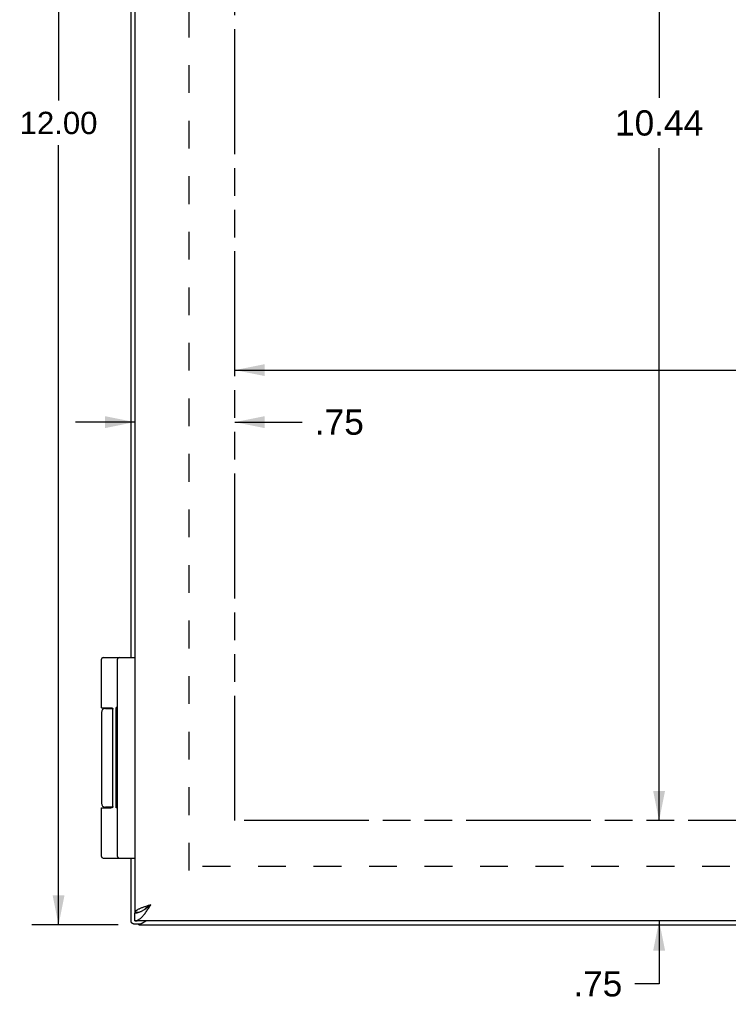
# Model space of a CAD drawing. Header units: inches. Extents: x 0 to 37.8, y 0 to 24.4.
# Tile 3 of 10: x 4.6 to 9.9, y 5.5 to 12.9. Entities that reach past the tile are written whole.
import ezdxf

# ---------------------------------------------------------------- set-up
doc = ezdxf.new("R2010")
doc.units = ezdxf.units.IN
doc.header["$LTSCALE"] = 2.077778
doc.header["$MEASUREMENT"] = 0
doc.linetypes.add('HIDDEN', pattern=[0.2, 0.1, -0.1])
doc.linetypes.add('PHANTOM', pattern=[0.8, 0.45, -0.05, 0.1, -0.05, 0.1, -0.05])
doc.layers.get('0').update_dxf_attribs({"linetype": 'CONTINUOUS'})
for name, color, linetype in [('02___PRT_ALL_AXES', 7, 'CONTINUOUS'), ('AVAIL_DOOR_SPACE', 7, 'CONTINUOUS'), ('DEFAULT_2', 8, 'HIDDEN'), ('DIMENSIONS', 7, 'CONTINUOUS')]:
    doc.layers.add(name, color=color, linetype=linetype)
doc.styles.get("Standard").update_dxf_attribs({"font": 'arial.ttf'})
doc.dimstyles.new('DIMSTYLE_1', dxfattribs={"dimtxt": 0.166667, "dimasz": 0.222222, "dimexe": 0.09, "dimexo": 0.07, "dimgap": 0.0375, "dimtad": 0, "dimtih": 1, "dimtoh": 1, "dimzin": 4, "dimdsep": 46, "dimtxsty": 'Standard', "dimblk": '_FILLED', "dimblk1": '_FILLED', "dimblk2": '_FILLED', "dimcen": 0.09, "dimazin": 1, "dimtfac": 1, "dimtofl": 0, "dimtmove": 0, "dimatfit": 3, "dimldrblk": '_FILLED', "dimfxl": 1, "dimtolj": 1, "dimtzin": 4, "dimarcsym": 0})
doc.dimstyles.new('DIMSTYLE_3', dxfattribs={"dimtxt": 0.188889, "dimasz": 0.222222, "dimexe": 0.09, "dimexo": 0.07, "dimgap": 0.0425, "dimtad": 0, "dimtih": 1, "dimtoh": 1, "dimzin": 4, "dimdsep": 46, "dimtxsty": 'Standard', "dimblk": '_FILLED', "dimblk1": '_FILLED', "dimblk2": '_FILLED', "dimcen": 0.09, "dimazin": 1, "dimtfac": 1, "dimtofl": 0, "dimtmove": 0, "dimatfit": 3, "dimldrblk": '_FILLED', "dimfxl": 1, "dimtolj": 1, "dimtzin": 4, "dimarcsym": 0})

# ---------------------------------------------------------------- blocks, each defined once
blk = doc.blocks.new('_FILLED')
at = {"color": 0, "linetype": 'ByBlock'}
blk.add_solid([(0, 0), (-1, 0.2), (-1, -0.2)], dxfattribs=at)
blk = doc.blocks.new('*D6')
at = {"layer": 'DIMENSIONS', "color": 2, "linetype": 'Continuous'}
for p, q in [((5.3, 18.08), (4.6527, 18.08)), ((4.8527, 18.08), (4.8527, 12.2467)), ((4.8527, 6.08), (4.8527, 11.9134)), ((5.3, 6.08), (4.6527, 6.08))]:
    blk.add_line(p, q, dxfattribs=at)
at = {"layer": 'DIMENSIONS', "color": 2, "linetype": 'Continuous', "xscale": 0.2222222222, "yscale": 0.2222222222, "zscale": 0.2222222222}
for p, rotation in [((4.8527, 18.08), 90), ((4.8527, 6.08), 270)]:
    blk.add_blockref('_FILLED', p, dxfattribs=dict(at, rotation=rotation))
at = {"layer": 'DIMENSIONS', "color": 2, "linetype": 'Continuous', "insert": (4.8527, 12.1634), "char_height": 0.16667, "width": 0.582404, "attachment_point": 2, "line_spacing_factor": 0.9}
blk.add_mtext('12.00', dxfattribs=at)
blk = doc.blocks.new('*D14')
at = {"layer": 'DIMENSIONS', "color": 2, "linetype": 'Continuous'}
for p, q in [((9.3497, 17.3), (9.3497, 12.2689)), ((9.3497, 6.86), (9.3497, 11.8911))]:
    blk.add_line(p, q, dxfattribs=at)
at = {"layer": 'DIMENSIONS', "color": 2, "linetype": 'Continuous', "xscale": 0.2222222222, "yscale": 0.2222222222, "zscale": 0.2222222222}
for p, rotation in [((9.3497, 17.3), 90), ((9.3497, 6.86), 270)]:
    blk.add_blockref('_FILLED', p, dxfattribs=dict(at, rotation=rotation))
at = {"layer": 'DIMENSIONS', "color": 2, "linetype": 'Continuous', "insert": (9.3497, 12.1745), "char_height": 0.18889, "width": 0.660058, "attachment_point": 2, "line_spacing_factor": 0.9}
blk.add_mtext('10.44', dxfattribs=at)
blk = doc.blocks.new('*D15')
at = {"layer": 'DIMENSIONS', "color": 2, "linetype": 'Continuous'}
for p, q in [((6.1731, 10.2309), (11.365, 10.2309)), ((15.4881, 10.2309), (12.0672, 10.2309))]:
    blk.add_line(p, q, dxfattribs=at)
at = {"layer": 'DIMENSIONS', "color": 2, "linetype": 'Continuous', "xscale": 0.2222222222, "yscale": 0.2222222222, "zscale": 0.2222222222, "rotation": 180}
blk.add_blockref('_FILLED', (6.1731, 10.2309), dxfattribs=at)
at = {"layer": 'DIMENSIONS', "color": 2, "linetype": 'Continuous', "xscale": 0.2222222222, "yscale": 0.2222222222, "zscale": 0.2222222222}
blk.add_blockref('_FILLED', (15.4881, 10.2309), dxfattribs=at)
at = {"layer": 'DIMENSIONS', "color": 2, "linetype": 'Continuous', "insert": (11.7161, 10.3254), "char_height": 0.18889, "width": 0.5133, "attachment_point": 2, "line_spacing_factor": 0.9}
blk.add_mtext('9.32', dxfattribs=at)
blk = doc.blocks.new('*D16')
at = {"layer": 'DIMENSIONS', "color": 2, "linetype": 'Continuous'}
for p, q in [((5.4231, 9.8417), (4.9786, 9.8417)), ((6.1731, 9.8417), (6.6774, 9.8417))]:
    blk.add_line(p, q, dxfattribs=at)
at = {"layer": 'DIMENSIONS', "color": 2, "linetype": 'Continuous', "xscale": 0.2222222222, "yscale": 0.2222222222, "zscale": 0.2222222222}
blk.add_blockref('_FILLED', (5.4231, 9.8417), dxfattribs=at)
at = {"layer": 'DIMENSIONS', "color": 2, "linetype": 'Continuous', "xscale": 0.2222222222, "yscale": 0.2222222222, "zscale": 0.2222222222, "rotation": 180}
blk.add_blockref('_FILLED', (6.1731, 9.8417), dxfattribs=at)
at = {"layer": 'DIMENSIONS', "color": 2, "linetype": 'Continuous', "insert": (6.7719, 9.9362), "char_height": 0.18889, "width": 0.366543, "attachment_point": 1, "line_spacing_factor": 0.9}
blk.add_mtext('.75', dxfattribs=at)
blk = doc.blocks.new('*D18')
at = {"layer": 'DIMENSIONS', "color": 2, "linetype": 'Continuous'}
for p, q in [((9.3497, 6.86), (9.3497, 7.3045)), ((9.3497, 6.11), (9.3497, 5.6394)), ((9.3497, 5.6394), (9.1684, 5.6394))]:
    blk.add_line(p, q, dxfattribs=at)
at = {"layer": 'DIMENSIONS', "color": 2, "linetype": 'Continuous', "xscale": 0.2222222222, "yscale": 0.2222222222, "zscale": 0.2222222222}
for p, rotation in [((9.3497, 6.86), 270), ((9.3497, 6.11), 90)]:
    blk.add_blockref('_FILLED', p, dxfattribs=dict(at, rotation=rotation))
at = {"layer": 'DIMENSIONS', "color": 2, "linetype": 'Continuous', "insert": (9.0739, 5.7338), "char_height": 0.18889, "width": 0.366543, "attachment_point": 3, "line_spacing_factor": 0.9}
blk.add_mtext('.75', dxfattribs=at)

msp = doc.modelspace()

# ---------------------------------------------------------------- linework, layer by layer
at = {"color": 3, "linetype": 'Continuous'}
for p, q in [((5.4231, 17.985), (5.4231, 6.175)), ((5.3936, 16.08), (5.3936, 8.08)), ((5.3936, 6.58), (5.3936, 6.1004)), ((5.4241, 6.175), (5.4231, 6.175)), ((17.3631, 6.11), (5.4231, 6.11)), ((5.4415, 6.11), (5.4365, 6.1049)), ((5.4536, 6.08), (17.3336, 6.08))]:
    msp.add_line(p, q, dxfattribs=at)
at = {"color": 7, "linetype": 'Continuous'}
for p, q in [((5.1862, 8.08), (5.4231, 8.08)), ((5.2931, 6.593), (5.2931, 8.067)), ((5.2032, 7.7), (5.2572, 7.7)), ((5.2587, 6.965), (5.2587, 7.695)), ((5.1732, 6.955), (5.2431, 6.955)), ((5.2572, 6.96), (5.2032, 6.96)), ((5.1862, 6.58), (5.4231, 6.58)), ((5.4231, 6.11), (5.4231, 6.17)), ((5.4241, 6.175), (5.4544, 6.175)), ((5.4126, 6.0883), (5.4631, 6.0883)), ((5.4536, 6.08), (5.4536, 6.0883)), ((5.4555, 6.08), (5.4555, 6.0883))]:
    msp.add_line(p, q, dxfattribs=at)
for points in [[(5.1732, 7.705), (5.2431, 7.705), (5.2437, 7.705), (5.2443, 7.705), (5.2449, 7.705), (5.2454, 7.705), (5.246, 7.7049), (5.2465, 7.7049), (5.247, 7.7048), (5.2475, 7.7048), (5.2479, 7.7047), (5.2484, 7.7047), (5.2488, 7.7046), (5.2492, 7.7045), (5.2496, 7.7045), (5.25, 7.7044), (5.2503, 7.7043), (5.2506, 7.7042), (5.251, 7.7041), (5.2513, 7.704), (5.2516, 7.7039), (5.2519, 7.7038), (5.2521, 7.7037), (5.2524, 7.7036), (5.2527, 7.7035), (5.2529, 7.7034), (5.2531, 7.7033), (5.2534, 7.7032), (5.2536, 7.7031), (5.2538, 7.703), (5.254, 7.7029), (5.2542, 7.7028), (5.2544, 7.7026), (5.2546, 7.7025), (5.2548, 7.7024), (5.2549, 7.7023), (5.2551, 7.7022), (5.2553, 7.702), (5.2554, 7.7019), (5.2556, 7.7018), (5.2557, 7.7017), (5.2558, 7.7016), (5.256, 7.7014), (5.2561, 7.7013), (5.2562, 7.7012), (5.2563, 7.7011), (5.2565, 7.7009), (5.2566, 7.7008), (5.2567, 7.7007), (5.2568, 7.7006), (5.2569, 7.7005), (5.257, 7.7003), (5.2571, 7.7002), (5.2571, 7.7001), (5.2572, 7.7), (5.2573, 7.6998), (5.2574, 7.6997), (5.2575, 7.6996), (5.2575, 7.6995), (5.2576, 7.6994), (5.2577, 7.6992), (5.2577, 7.6991), (5.2578, 7.699), (5.2578, 7.6989), (5.2579, 7.6988), (5.258, 7.6987), (5.258, 7.6985), (5.2581, 7.6984), (5.2581, 7.6983), (5.2582, 7.6982), (5.2582, 7.6981), (5.2582, 7.698), (5.2583, 7.6979), (5.2583, 7.6977), (5.2583, 7.6976), (5.2584, 7.6975), (5.2584, 7.6974), (5.2584, 7.6973), (5.2585, 7.6972), (5.2585, 7.6971), (5.2585, 7.697), (5.2585, 7.6969), (5.2586, 7.6967), (5.2586, 7.6966), (5.2586, 7.6965), (5.2586, 7.6964), (5.2586, 7.6963), (5.2587, 7.6962), (5.2587, 7.6961), (5.2587, 7.696), (5.2587, 7.6959), (5.2587, 7.6958), (5.2587, 7.6957), (5.2587, 7.6956), (5.2587, 7.6955), (5.2587, 7.6953), (5.2587, 7.6952), (5.2587, 7.6951), (5.2587, 7.695)], [(5.2587, 6.965), (5.2587, 6.9649), (5.2587, 6.9648), (5.2587, 6.9647), (5.2587, 6.9646), (5.2587, 6.9645), (5.2587, 6.9644), (5.2587, 6.9643), (5.2587, 6.9642), (5.2587, 6.9641), (5.2587, 6.964), (5.2587, 6.9638), (5.2586, 6.9637), (5.2586, 6.9636), (5.2586, 6.9635), (5.2586, 6.9634), (5.2586, 6.9633), (5.2585, 6.9632), (5.2585, 6.9631), (5.2585, 6.963), (5.2585, 6.9629), (5.2584, 6.9628), (5.2584, 6.9626), (5.2584, 6.9625), (5.2583, 6.9624), (5.2583, 6.9623), (5.2583, 6.9622), (5.2582, 6.9621), (5.2582, 6.962), (5.2582, 6.9619), (5.2581, 6.9617), (5.2581, 6.9616), (5.258, 6.9615), (5.258, 6.9614), (5.2579, 6.9613), (5.2578, 6.9612), (5.2578, 6.961), (5.2577, 6.9609), (5.2577, 6.9608), (5.2576, 6.9607), (5.2575, 6.9606), (5.2575, 6.9604), (5.2574, 6.9603), (5.2573, 6.9602), (5.2572, 6.9601), (5.2571, 6.96), (5.2571, 6.9598), (5.257, 6.9597), (5.2569, 6.9596), (5.2568, 6.9595), (5.2567, 6.9594), (5.2566, 6.9592), (5.2565, 6.9591), (5.2563, 6.959), (5.2562, 6.9589), (5.2561, 6.9587), (5.256, 6.9586), (5.2558, 6.9585), (5.2557, 6.9584), (5.2556, 6.9583), (5.2554, 6.9581), (5.2553, 6.958), (5.2551, 6.9579), (5.2549, 6.9578), (5.2548, 6.9576), (5.2546, 6.9575), (5.2544, 6.9574), (5.2542, 6.9573), (5.254, 6.9572), (5.2538, 6.9571), (5.2536, 6.957), (5.2534, 6.9568), (5.2531, 6.9567), (5.2529, 6.9566), (5.2527, 6.9565), (5.2524, 6.9564), (5.2521, 6.9563), (5.2519, 6.9562), (5.2516, 6.9561), (5.2513, 6.956), (5.251, 6.9559), (5.2506, 6.9558), (5.2503, 6.9558), (5.25, 6.9557), (5.2496, 6.9556), (5.2492, 6.9555), (5.2488, 6.9555), (5.2484, 6.9554), (5.2479, 6.9553), (5.2475, 6.9553), (5.247, 6.9552), (5.2465, 6.9552), (5.246, 6.9551), (5.2454, 6.9551), (5.2449, 6.9551), (5.2443, 6.9551), (5.2437, 6.955), (5.2431, 6.955)], [(5.4231, 6.17), (5.4273, 6.1701), (5.4316, 6.1704), (5.4359, 6.1709), (5.4402, 6.1715), (5.4445, 6.1724), (5.4488, 6.1734), (5.4531, 6.1746), (5.4574, 6.176), (5.4616, 6.1775), (5.4659, 6.1792), (5.4702, 6.1811), (5.4745, 6.1831), (5.4788, 6.1853), (5.4831, 6.1876), (5.4873, 6.19), (5.4916, 6.1926), (5.4959, 6.1953), (5.5002, 6.1981), (5.5045, 6.201), (5.5088, 6.204), (5.5131, 6.2071), (5.5173, 6.2102), (5.5216, 6.2134), (5.5259, 6.2167), (5.5302, 6.22), (5.5345, 6.2233), (5.5388, 6.2267), (5.5431, 6.23)], [(5.5431, 6.23), (5.5391, 6.2275), (5.5352, 6.225), (5.5314, 6.2225), (5.5275, 6.22), (5.5238, 6.2175), (5.5201, 6.215), (5.5165, 6.2125), (5.5131, 6.21), (5.5097, 6.2075), (5.5065, 6.205), (5.5035, 6.2025), (5.5006, 6.2), (5.498, 6.1975), (5.4955, 6.195), (5.4954, 6.195)]]:
    msp.add_lwpolyline(points, dxfattribs=at)
at = {"color": 3, "linetype": 'Continuous'}
for points in [[(5.4231, 6.11), (5.4273, 6.1102), (5.4316, 6.1108), (5.4359, 6.1117), (5.4402, 6.113), (5.4445, 6.1147), (5.4488, 6.1168), (5.4531, 6.1192), (5.4574, 6.1219), (5.4616, 6.125), (5.4659, 6.1284), (5.4702, 6.1322), (5.4745, 6.1362), (5.4788, 6.1405), (5.4831, 6.1452), (5.4873, 6.15), (5.4916, 6.1552), (5.4959, 6.1606), (5.5002, 6.1662), (5.5045, 6.172), (5.5088, 6.178), (5.5131, 6.1841), (5.5173, 6.1904), (5.5216, 6.1968), (5.5259, 6.2033), (5.5302, 6.2099), (5.5345, 6.2166), (5.5388, 6.2233), (5.5431, 6.23)], [(5.5431, 6.23), (5.5369, 6.2281), (5.5307, 6.2261), (5.5246, 6.2241), (5.5186, 6.2222), (5.5125, 6.2202), (5.5066, 6.2182), (5.5008, 6.2163), (5.4951, 6.2143), (5.4895, 6.2123), (5.484, 6.2104), (5.4787, 6.2084), (5.4736, 6.2065), (5.4687, 6.2045), (5.4639, 6.2025), (5.4594, 6.2006), (5.4551, 6.1986), (5.451, 6.1966), (5.4472, 6.1947), (5.4436, 6.1927), (5.4403, 6.1907), (5.4372, 6.1888), (5.4345, 6.1868), (5.432, 6.1848), (5.4298, 6.1829), (5.4279, 6.1809), (5.4263, 6.179), (5.4251, 6.177), (5.4241, 6.175)], [(5.3936, 6.1004), (5.3936, 6.1004), (5.3937, 6.1004), (5.3938, 6.1004), (5.3939, 6.1004), (5.394, 6.1004), (5.3942, 6.1004)], [(5.3942, 6.1004), (5.3946, 6.1003), (5.3951, 6.1001), (5.3957, 6.0998), (5.3965, 6.0993), (5.3973, 6.0988), (5.3982, 6.0981), (5.3991, 6.0973), (5.4002, 6.0964), (5.4013, 6.0954), (5.4025, 6.0942), (5.4037, 6.093), (5.405, 6.0916)], [(5.4126, 6.0883), (5.4119, 6.0883), (5.4109, 6.0884), (5.4099, 6.0886), (5.4089, 6.0889), (5.408, 6.0893), (5.4072, 6.0898), (5.4064, 6.0903), (5.4056, 6.091), (5.405, 6.0916)], [(5.4555, 6.08), (5.456, 6.0801), (5.4565, 6.0802), (5.4571, 6.0804), (5.4578, 6.0807), (5.4585, 6.0811), (5.4593, 6.0816), (5.4601, 6.0822), (5.461, 6.0829)], [(5.461, 6.0829), (5.462, 6.0836), (5.463, 6.0843), (5.4642, 6.0852), (5.4654, 6.0861), (5.4667, 6.087), (5.4681, 6.088), (5.4696, 6.089), (5.4711, 6.09), (5.4727, 6.091), (5.4744, 6.092), (5.4761, 6.093), (5.4779, 6.094), (5.4798, 6.0949), (5.4816, 6.0958), (5.4835, 6.0967), (5.4854, 6.0976), (5.4873, 6.0983), (5.4892, 6.0991)], [(5.5081, 6.11), (5.5063, 6.1085), (5.504, 6.1068), (5.5017, 6.1052), (5.4992, 6.1037), (5.4968, 6.1024), (5.4943, 6.1011), (5.4918, 6.1), (5.4892, 6.0991)]]:
    msp.add_lwpolyline(points, dxfattribs=at)
at = {"color": 7, "linetype": 'Continuous'}
for centre, radius, start, end in [((5.1862, 8.067), 0.013, 90, 180), ((5.3061, 8.067), 0.013, 90, 180), ((5.2032, 7.67), 0.03, 90, 180), ((5.2032, 6.99), 0.03, 180, 270), ((5.1862, 6.593), 0.013, 180, 270), ((5.3061, 6.593), 0.013, 180, 270)]:
    msp.add_arc(centre, radius, start, end, dxfattribs=at)
at = {"layer": '02___PRT_ALL_AXES', "color": 7, "linetype": 'Continuous'}
for p, q in [((5.1732, 7.705), (5.1732, 8.067)), ((5.1732, 7.67), (5.1732, 6.99)), ((5.2527, 7.7035), (5.2527, 7.7)), ((5.2831, 6.9568), (5.2831, 7.706)), ((5.2931, 7.706), (5.2831, 7.706)), ((5.2931, 7.7006), (5.2831, 7.7006)), ((5.2931, 7.6027), (5.2831, 7.6027)), ((5.2931, 7.4546), (5.2831, 7.4546)), ((5.2931, 7.2196), (5.2831, 7.2196)), ((5.2931, 7.2051), (5.2831, 7.2051)), ((5.1732, 6.593), (5.1732, 6.955)), ((5.2527, 6.96), (5.2527, 6.9566)), ((5.2931, 6.9568), (5.2831, 6.9568))]:
    msp.add_line(p, q, dxfattribs=at)
at = {"layer": 'AVAIL_DOOR_SPACE', "color": 4, "linetype": 'PHANTOM'}
for p, q in [((6.1731, 6.86), (6.1731, 17.3)), ((15.4881, 6.86), (6.1731, 6.86))]:
    msp.add_line(p, q, dxfattribs=at)
at = {"layer": 'DEFAULT_2', "color": 8, "linetype": 'HIDDEN'}
for p, q in [((5.8313, 6.4867), (5.8313, 17.6734)), ((16.9439, 6.5177), (5.8433, 6.5177))]:
    msp.add_line(p, q, dxfattribs=at)

# ---------------------------------------------------------------- dimensions: what is measured, and where the dimension line sits
at = {"layer": 'DIMENSIONS', "color": 2, "linetype": 'Continuous'}
for base, p1, p2, angle, dimstyle, picture, middle in [((4.8527, 6.08), (5.37, 18.08), (5.37, 6.08), 270, 'DIMSTYLE_1', '*D6', (4.8597, 12.0791)), ((9.3497, 6.86), (6.1731, 17.3), (6.1731, 6.86), 270, 'DIMSTYLE_3', '*D14', (9.3578, 12.079)), ((5.4231, 9.8417), (6.1731, 6.86), (5.4231, 6.175), 180, 'DIMSTYLE_3', '*D16', (6.9614, 9.8393)), ((9.3497, 6.11), (6.1731, 6.86), (5.5131, 6.11), 270, 'DIMSTYLE_3', '*D18', (8.8969, 5.6369))]:
    dim = msp.add_linear_dim(base=base, p1=p1, p2=p2, angle=angle, dimstyle=dimstyle, dxfattribs=at)
    dim.commit()
    dim.dimension.update_dxf_attribs({"geometry": picture, "text_midpoint": middle, "dimtype": 160})
dim = msp.add_linear_dim(base=(15.4880632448, 10.2309365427), p1=(6.1730632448, 6.8600251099), p2=(15.4880632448, 6.8600251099), dimstyle='DIMSTYLE_3', dxfattribs=at)
dim.commit()
dim.dimension.update_dxf_attribs({"geometry": '*D15', "text_midpoint": (11.7144867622, 10.2298831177), "dimtype": 160})

doc.saveas('drawing.dxf')
